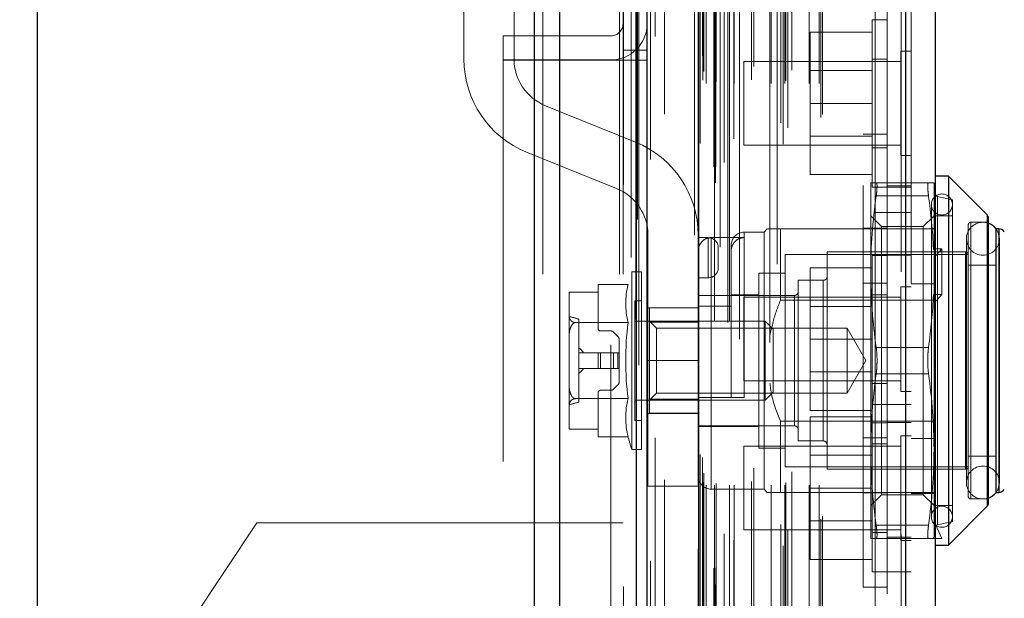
# Model space of a CAD drawing. Header units: inches. Extents: x 0.2 to 10.8, y 0.2 to 8.2.
# Tile 34 of 112: x 1.84 to 2.086, y 4.889 to 5.033. Entities that reach past the tile are written whole.
import ezdxf

# ---------------------------------------------------------------- set-up
doc = ezdxf.new("R2010")
doc.units = ezdxf.units.IN
doc.header["$MEASUREMENT"] = 0
doc.linetypes.add('HIDDEN', pattern=[0.07500000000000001, 0.05, -0.025])
doc.layers.add('DIMENSIONS', color=140, linetype='Continuous')
doc.styles.add('SLDTEXTSTYLE0', font='TXT', dxfattribs={"width": 0.7})
doc.dimstyles.new('SLDDIMSTYLE1', dxfattribs={"dimtxt": 0.0849609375, "dimasz": 0.13, "dimexe": 0, "dimexo": 0.0625, "dimgap": 0.021240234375, "dimtad": 0, "dimtih": 1, "dimtoh": 1, "dimlfac": 12, "dimrnd": 1e-09, "dimzin": 12, "dimdsep": 46, "dimtxsty": 'SLDTEXTSTYLE0', "dimsah": 1, "dimcen": 0.09, "dimadec": 0, "dimazin": 3, "dimtfac": 1, "dimtmove": 0, "dimatfit": 0, "dimfxl": 0, "dimfrac": 2, "dimtolj": 1, "dimtzin": 12, "dimarcsym": 0})

# ---------------------------------------------------------------- blocks, each defined once
blk = doc.blocks.new('_D_7')
at = {"layer": 'DIMENSIONS'}
for p, q in [((1.844839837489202, 4.875589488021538), (1.844839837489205, 5.644236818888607)), ((1.99667317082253, 5.15516240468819), (1.996673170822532, 5.644236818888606)), ((1.013350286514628, 5.519236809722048), (0.9848201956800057, 5.519236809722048)), ((0.9848201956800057, 5.519236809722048), (0.9848201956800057, 5.384205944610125)), ((1.265819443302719, 5.519236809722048), (1.294349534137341, 5.519236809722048)), ((1.294349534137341, 5.519236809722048), (1.294349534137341, 5.384205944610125)), ((1.844839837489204, 5.519236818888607), (1.380952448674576, 5.519236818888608)), ((1.996673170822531, 5.519236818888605), (2.246673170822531, 5.519236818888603)), ((0.9848201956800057, 5.384205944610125), (1.013350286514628, 5.384205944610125)), ((1.294349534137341, 5.384205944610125), (1.265819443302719, 5.384205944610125))]:
    blk.add_line(p, q, dxfattribs=at)
for points in [[(1.844839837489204, 5.519236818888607), (1.714839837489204, 5.539236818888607), (1.714839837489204, 5.499236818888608)], [(1.996673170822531, 5.519236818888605), (2.126673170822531, 5.499236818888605), (2.126673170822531, 5.539236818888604)]]:
    blk.add_solid(points, dxfattribs=at)
at = {"layer": 'DIMENSIONS', "char_height": 0.08333333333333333, "attachment_point": 1, "style": 'SLDTEXTSTYLE0'}
for s, insert in [('1.82', (1.013350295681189, 5.645679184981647)), ('46.3', (1.013350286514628, 5.491628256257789))]:
    blk.add_mtext(s, dxfattribs=dict(at, insert=insert))

msp = doc.modelspace()

# ---------------------------------------------------------------- linework, layer by layer
at = {"color": 7, "linetype": 'Continuous', "lineweight": 25}
for p, q in [((1.968597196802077, 3.169745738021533), (1.968597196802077, 5.115575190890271)), ((1.974961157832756, 3.169745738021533), (1.974961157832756, 5.114394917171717)), ((1.994037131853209, 3.169745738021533), (1.994037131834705, 5.105421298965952)), ((1.99667317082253, 3.169745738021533), (1.99667317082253, 5.105162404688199)), ((2.00947621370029, 5.079458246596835), (2.00947621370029, 3.19585015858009)), ((2.06099715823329, 5.070373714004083), (2.060997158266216, 3.204934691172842)), ((2.068434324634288, 5.067428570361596), (2.068434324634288, 3.207879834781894)), ((2.071715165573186, 4.994166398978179), (2.068434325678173, 4.994166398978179)), ((2.081365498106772, 4.984516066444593), (2.071715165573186, 4.994166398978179)), ((2.071715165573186, 4.994166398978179), (2.071715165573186, 4.902302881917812)), ((2.081365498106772, 4.984516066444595), (2.081365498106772, 4.911953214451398)), ((2.081557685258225, 4.984052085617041), (2.081557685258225, 4.912417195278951)), ((2.083526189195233, 4.981043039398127), (2.083526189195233, 4.915426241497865)), ((2.084266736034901, 4.981043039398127), (2.083555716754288, 4.981043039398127)), ((2.084266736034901, 4.981043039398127), (2.084266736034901, 4.915426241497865)), ((2.083555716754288, 4.915426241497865), (2.084266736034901, 4.915426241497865)), ((2.071715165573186, 4.902302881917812), (2.081365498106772, 4.911953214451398)), ((2.068434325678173, 4.902302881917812), (2.071715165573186, 4.902302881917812))]:
    msp.add_line(p, q, dxfattribs=at)
at = {"color": 7, "linetype": 'HIDDEN', "lineweight": 18}
for p, q in [((1.968597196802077, 5.115575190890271), (1.968597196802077, 3.169745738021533)), ((1.968597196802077, 5.115575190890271), (1.968597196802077, 3.169745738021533)), ((1.968597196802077, 3.169745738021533), (1.968597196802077, 5.115575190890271)), ((1.970718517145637, 3.169745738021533), (1.970718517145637, 5.114394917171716)), ((1.970718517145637, 3.169745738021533), (1.970718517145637, 5.114394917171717)), ((1.974961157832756, 3.169745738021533), (1.974961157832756, 5.114394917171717)), ((1.989794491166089, 3.169745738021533), (1.989794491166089, 5.105421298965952)), ((1.989794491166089, 3.169745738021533), (1.989794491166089, 5.105421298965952)), ((1.99067317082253, 3.169745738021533), (1.99067317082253, 5.105162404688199)), ((1.994037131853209, 3.169745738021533), (1.994037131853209, 5.105421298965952)), ((1.994291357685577, 3.183379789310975), (1.994291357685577, 5.091928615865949)), ((2.013701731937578, 3.192516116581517), (2.013701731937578, 5.082792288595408)), ((2.013701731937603, 3.192516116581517), (2.013701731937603, 5.082792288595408)), ((2.008434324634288, 5.079458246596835), (2.008434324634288, 3.19585015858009)), ((2.013276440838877, 3.196520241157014), (2.013276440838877, 5.078788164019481)), ((2.013786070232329, 3.196610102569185), (2.013786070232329, 5.078698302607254)), ((2.015839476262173, 3.197584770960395), (2.015839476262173, 5.07772363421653)), ((1.997546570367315, 3.198338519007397), (1.997546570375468, 5.076974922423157)), ((1.997546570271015, 3.198346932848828), (1.997546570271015, 5.076973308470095)), ((2.014847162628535, 5.076477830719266), (2.014847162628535, 3.198801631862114)), ((2.009373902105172, 5.073764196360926), (2.009373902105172, 3.201544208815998)), ((2.00940072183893, 3.20133449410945), (2.009400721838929, 5.073973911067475)), ((2.009852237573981, 3.202298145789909), (2.009852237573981, 5.073010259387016)), ((2.009852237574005, 3.202298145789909), (2.009852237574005, 5.073010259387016)), ((2.030514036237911, 3.202148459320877), (2.030514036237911, 5.073159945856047)), ((1.951045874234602, 5.071566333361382), (1.951045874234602, 5.023303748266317)), ((1.963545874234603, 5.023303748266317), (1.963545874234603, 5.071566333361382)), ((2.01587049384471, 3.205131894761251), (2.01587049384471, 5.070176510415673)), ((2.018237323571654, 3.203489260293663), (2.018237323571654, 5.071821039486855)), ((2.029082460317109, 5.07223584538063), (2.029082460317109, 3.20307667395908)), ((2.059955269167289, 5.070373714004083), (2.059955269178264, 3.204934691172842)), ((2.059955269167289, 3.20493469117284), (2.059955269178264, 5.070373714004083)), ((2.06099715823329, 3.20493469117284), (2.060997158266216, 5.070373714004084)), ((2.029929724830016, 3.207450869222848), (2.029929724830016, 5.067857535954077)), ((2.031694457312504, 3.206181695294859), (2.031694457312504, 5.069130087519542)), ((2.000983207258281, 3.209611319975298), (2.000983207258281, 5.065672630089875)), ((2.039946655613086, 3.208753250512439), (2.039946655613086, 5.066555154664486)), ((2.040379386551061, 3.209483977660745), (2.040379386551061, 5.065824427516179)), ((2.062434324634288, 5.067428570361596), (2.062434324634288, 3.207879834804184)), ((2.01136622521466, 3.217201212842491), (2.01136622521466, 5.058107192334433)), ((2.011366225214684, 3.217201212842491), (2.011366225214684, 5.058107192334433)), ((2.013439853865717, 5.058107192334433), (2.013439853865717, 3.217201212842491)), ((2.013439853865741, 3.217201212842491), (2.013439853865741, 5.058107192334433)), ((2.017189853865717, 3.217201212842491), (2.017189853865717, 5.058107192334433)), ((2.017189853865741, 5.058107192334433), (2.017189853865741, 3.217201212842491)), ((2.018363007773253, 3.217201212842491), (2.018363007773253, 5.058107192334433)), ((2.027533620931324, 3.217201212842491), (2.027533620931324, 5.058107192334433)), ((2.030978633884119, 3.217201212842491), (2.030978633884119, 5.058107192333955)), ((2.037013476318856, 3.217201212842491), (2.037013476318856, 5.058107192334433)), ((2.039546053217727, 3.217201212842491), (2.039546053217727, 5.058107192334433)), ((2.039546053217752, 3.217201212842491), (2.039546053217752, 5.058107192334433)), ((2.010523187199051, 3.2180345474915), (2.010523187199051, 5.057273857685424)), ((2.010523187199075, 3.2180345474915), (2.010523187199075, 5.057273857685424)), ((2.013856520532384, 3.217617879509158), (2.013856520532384, 5.057690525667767)), ((2.01677318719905, 5.057690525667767), (2.01677318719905, 3.217617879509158)), ((2.022661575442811, 3.218117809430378), (2.022661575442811, 5.057232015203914)), ((2.031190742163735, 3.217865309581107), (2.031190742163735, 5.057446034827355)), ((2.010767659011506, 3.220195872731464), (2.010767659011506, 5.05511253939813)), ((2.01965391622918, 5.053541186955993), (2.01965391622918, 3.221752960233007)), ((2.023208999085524, 3.221496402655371), (2.023208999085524, 5.053812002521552)), ((2.023208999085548, 3.221496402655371), (2.023208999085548, 5.053812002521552)), ((2.032705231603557, 3.220567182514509), (2.032705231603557, 5.054741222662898)), ((2.053434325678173, 4.985112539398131), (2.053434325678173, 5.05511253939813)), ((2.010452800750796, 3.224114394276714), (2.010452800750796, 5.051194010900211)), ((2.01045280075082, 3.224114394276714), (2.01045280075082, 5.051194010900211)), ((2.027264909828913, 5.052711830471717), (2.027264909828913, 3.222597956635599)), ((2.009905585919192, 3.224887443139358), (2.009905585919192, 5.050420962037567)), ((2.009905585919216, 3.224887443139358), (2.009905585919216, 5.050420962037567)), ((1.994579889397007, 5.047109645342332), (1.994579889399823, 3.228212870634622)), ((1.998713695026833, 3.228977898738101), (1.998713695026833, 5.046330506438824)), ((2.056434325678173, 5.039043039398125), (2.056434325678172, 4.985112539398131)), ((2.05268432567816, 5.033126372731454), (2.05268432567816, 4.991459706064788)), ((2.05643432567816, 5.033126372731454), (2.05268432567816, 5.033126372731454)), ((1.960839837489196, 5.029114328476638), (1.960839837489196, 5.023114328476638)), ((1.98767317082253, 5.029114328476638), (1.960839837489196, 5.029114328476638)), ((2.052684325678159, 5.030043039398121), (2.037267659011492, 5.030043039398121)), ((2.037267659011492, 5.030043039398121), (2.037267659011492, 5.012293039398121)), ((1.99067317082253, 5.025579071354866), (1.99667317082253, 5.025579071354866)), ((2.059830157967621, 5.025313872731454), (2.059830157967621, 4.999272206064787)), ((2.062434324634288, 5.025313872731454), (2.059830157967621, 5.025313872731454)), ((1.98767317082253, 5.023114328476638), (1.960839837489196, 5.023114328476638)), ((1.960839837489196, 5.023079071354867), (1.960839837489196, 4.705870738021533)), ((1.960839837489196, 5.023079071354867), (1.98767317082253, 5.023079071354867)), ((1.98767317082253, 3.252162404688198), (1.98767317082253, 5.023079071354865)), ((1.98767317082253, 3.252162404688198), (1.98767317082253, 5.023079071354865)), ((1.98767317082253, 3.2521624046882), (1.98767317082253, 5.023079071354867)), ((1.98767317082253, 5.023079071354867), (1.99067317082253, 5.023079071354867)), ((1.98767317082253, 3.2521624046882), (1.98767317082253, 5.023079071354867)), ((1.99067317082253, 5.023079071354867), (1.99667317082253, 5.023079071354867)), ((2.020767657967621, 5.022709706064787), (2.020767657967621, 5.001876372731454)), ((2.059830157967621, 5.022709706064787), (2.020767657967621, 5.022709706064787)), ((2.05643432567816, 5.023334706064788), (2.05268432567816, 5.023334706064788)), ((2.05268432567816, 5.020455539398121), (2.037267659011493, 5.020455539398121)), ((1.993752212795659, 5.002659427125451), (1.971359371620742, 5.011715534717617)), ((2.052684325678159, 5.012293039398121), (2.037267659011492, 5.012293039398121)), ((2.037267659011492, 5.012293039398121), (2.037267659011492, 4.994543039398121)), ((2.037267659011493, 5.00413053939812), (2.05268432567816, 5.00413053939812)), ((2.050434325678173, 4.89181797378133), (2.050434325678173, 5.004651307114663)), ((2.056434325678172, 5.004651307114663), (2.050434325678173, 5.004651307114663)), ((2.020767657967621, 5.001876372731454), (2.059830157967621, 5.001876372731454)), ((1.966672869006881, 5.000127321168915), (1.989065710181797, 4.991071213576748)), ((2.05268432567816, 5.001251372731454), (2.05643432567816, 5.001251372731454)), ((2.059830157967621, 4.999272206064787), (2.062434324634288, 4.999272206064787)), ((2.052684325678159, 4.994543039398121), (2.037267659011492, 4.994543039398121)), ((2.052358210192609, 4.992525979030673), (2.052358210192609, 4.970380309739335)), ((2.066748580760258, 4.992525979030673), (2.053715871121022, 4.992525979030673)), ((2.062434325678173, 4.991793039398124), (2.056434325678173, 4.991793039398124)), ((2.068106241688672, 4.992525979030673), (2.068106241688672, 4.975818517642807)), ((2.05268432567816, 4.991459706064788), (2.05643432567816, 4.991459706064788)), ((2.066748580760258, 4.98924513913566), (2.053715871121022, 4.98924513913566)), ((2.066748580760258, 4.989245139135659), (2.053715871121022, 4.98924513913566)), ((2.056434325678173, 4.991459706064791), (2.062434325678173, 4.991459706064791)), ((2.067450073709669, 4.987112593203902), (2.067450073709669, 4.909356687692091)), ((2.07269941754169, 4.988260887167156), (2.068942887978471, 4.989128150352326)), ((2.068942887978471, 4.907377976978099), (2.068942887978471, 4.989091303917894)), ((2.07269941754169, 4.988260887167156), (2.07269941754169, 4.908208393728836)), ((2.053434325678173, 3.290195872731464), (2.053434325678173, 4.985112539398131)), ((2.053434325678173, 4.985112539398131), (2.062434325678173, 4.985112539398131)), ((2.053434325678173, 3.290195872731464), (2.053434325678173, 4.985112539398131)), ((2.053434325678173, 4.985112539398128), (2.053434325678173, 3.290195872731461)), ((2.053434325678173, 4.985112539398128), (2.053434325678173, 3.290195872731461)), ((2.056434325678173, 3.290195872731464), (2.056434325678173, 4.985112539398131)), ((2.081365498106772, 4.948234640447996), (2.081365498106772, 4.984516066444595)), ((2.055022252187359, 4.981659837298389), (2.052358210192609, 4.984323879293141)), ((2.068106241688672, 4.984323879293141), (2.065442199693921, 4.981659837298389)), ((2.07269941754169, 4.984323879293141), (2.068434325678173, 4.984323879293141)), ((2.076636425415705, 4.982027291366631), (2.076636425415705, 4.914441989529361)), ((2.081557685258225, 4.982683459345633), (2.077292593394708, 4.982683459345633)), ((2.077292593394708, 4.91393277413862), (2.077292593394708, 4.982536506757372)), ((1.996879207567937, 4.979483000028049), (1.996879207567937, 4.948233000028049)), ((2.009379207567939, 4.948233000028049), (2.009379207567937, 4.979483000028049)), ((2.025783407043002, 4.980222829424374), (2.020862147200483, 4.980222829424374)), ((2.020862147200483, 4.93904828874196), (2.020862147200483, 4.980077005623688)), ((2.026603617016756, 4.981043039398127), (2.025783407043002, 4.980222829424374)), ((2.025783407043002, 4.980222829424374), (2.025783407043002, 4.916246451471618)), ((2.029884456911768, 4.981043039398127), (2.029884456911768, 4.963269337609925)), ((2.029884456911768, 4.981043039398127), (2.062434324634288, 4.981043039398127)), ((2.050434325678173, 4.981192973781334), (2.056434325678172, 4.981192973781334)), ((2.055022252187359, 4.981659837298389), (2.055022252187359, 4.964947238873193)), ((2.065442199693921, 4.981659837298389), (2.055022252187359, 4.981659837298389)), ((2.062434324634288, 4.981043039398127), (2.068434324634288, 4.981043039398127)), ((2.065442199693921, 4.981659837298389), (2.065442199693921, 4.964947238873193)), ((2.083555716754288, 4.981043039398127), (2.083526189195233, 4.981043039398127)), ((2.084266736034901, 4.948234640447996), (2.084266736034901, 4.981043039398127)), ((2.011879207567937, 4.978858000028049), (2.009379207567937, 4.978858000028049)), ((2.011879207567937, 4.968858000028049), (2.011879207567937, 4.978858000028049)), ((2.011879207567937, 4.978858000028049), (2.011879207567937, 4.968858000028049)), ((2.012660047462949, 4.978875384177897), (2.012660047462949, 4.916397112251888)), ((2.012660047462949, 4.978875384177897), (2.020862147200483, 4.978875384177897)), ((2.076173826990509, 4.978582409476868), (2.076173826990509, 4.917886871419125)), ((2.084375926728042, 4.917886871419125), (2.084375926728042, 4.978582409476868)), ((2.014379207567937, 4.971358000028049), (2.014379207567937, 4.976358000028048)), ((2.017581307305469, 4.976941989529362), (2.017581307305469, 4.975432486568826)), ((2.017581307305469, 4.975432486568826), (2.017581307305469, 4.96182539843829)), ((2.031032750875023, 4.974645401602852), (2.031032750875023, 4.92182387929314)), ((2.076636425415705, 4.974645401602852), (2.031032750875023, 4.974645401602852)), ((2.041531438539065, 4.975301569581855), (2.041531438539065, 4.921167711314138)), ((2.075980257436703, 4.975301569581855), (2.041531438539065, 4.975301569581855)), ((2.070074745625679, 4.976062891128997), (2.067976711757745, 4.976062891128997)), ((2.067976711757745, 4.976062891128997), (2.068106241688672, 4.975818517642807)), ((2.068106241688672, 4.973930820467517), (2.070074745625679, 4.976062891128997)), ((2.068106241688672, 4.975818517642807), (2.068106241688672, 4.973930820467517)), ((2.070074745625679, 4.976062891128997), (2.070074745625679, 4.964697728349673)), ((2.075980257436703, 4.921315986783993), (2.075980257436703, 4.975153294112)), ((2.052684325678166, 4.974418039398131), (2.052684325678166, 4.953584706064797)), ((2.056434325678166, 4.974418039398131), (2.052684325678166, 4.974418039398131)), ((2.062434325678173, 4.974459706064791), (2.056434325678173, 4.974459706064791)), ((2.068106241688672, 4.964453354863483), (2.068106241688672, 4.973930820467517)), ((1.992829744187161, 4.970380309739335), (1.992829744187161, 4.926088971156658)), ((1.99527159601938, 4.970380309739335), (1.992829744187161, 4.970380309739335)), ((1.99527159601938, 4.970380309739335), (1.99527159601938, 4.926088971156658)), ((2.024471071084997, 4.970052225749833), (2.024471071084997, 4.926417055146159)), ((2.031032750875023, 4.970052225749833), (2.024471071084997, 4.970052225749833)), ((2.052684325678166, 4.971334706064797), (2.0372676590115, 4.971334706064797)), ((2.0372676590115, 4.971334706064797), (2.037267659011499, 4.953584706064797)), ((2.052358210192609, 4.970380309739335), (2.052358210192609, 4.926088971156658)), ((2.083526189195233, 4.972020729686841), (2.076636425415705, 4.972020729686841)), ((1.984444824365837, 4.967176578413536), (1.984444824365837, 4.965282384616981)), ((1.991940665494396, 4.967176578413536), (1.984444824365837, 4.967176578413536)), ((2.011879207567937, 4.968858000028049), (2.009379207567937, 4.968858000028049)), ((2.034313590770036, 4.968247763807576), (2.034313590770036, 4.928221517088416)), ((2.040547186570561, 4.968247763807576), (2.034313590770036, 4.968247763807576)), ((2.040547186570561, 4.928367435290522), (2.040547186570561, 4.968101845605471)), ((2.050434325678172, 4.967484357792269), (2.056434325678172, 4.967484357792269)), ((2.062434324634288, 4.967334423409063), (2.068434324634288, 4.967334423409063)), ((1.977226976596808, 4.965223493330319), (1.977226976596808, 4.965192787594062)), ((1.977226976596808, 4.965192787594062), (1.977226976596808, 4.959689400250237)), ((1.984444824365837, 4.965282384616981), (1.977227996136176, 4.965282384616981)), ((1.984444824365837, 4.965282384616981), (1.984444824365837, 4.956272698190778)), ((2.055022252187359, 4.964947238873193), (2.055022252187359, 4.914809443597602)), ((2.059830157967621, 4.96660553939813), (2.059830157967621, 4.953584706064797)), ((2.062434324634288, 4.96660553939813), (2.059830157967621, 4.96660553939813)), ((2.065442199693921, 4.964947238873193), (2.065442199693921, 4.914809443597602)), ((1.993631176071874, 4.963162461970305), (1.993631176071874, 4.933306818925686)), ((1.99527159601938, 4.963162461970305), (1.993631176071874, 4.963162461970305)), ((2.033329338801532, 4.964474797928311), (2.009379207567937, 4.964474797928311)), ((2.024471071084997, 4.964638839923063), (2.017581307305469, 4.964638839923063)), ((2.020767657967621, 4.964001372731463), (2.020767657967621, 4.953584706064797)), ((2.059830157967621, 4.964001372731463), (2.020767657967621, 4.964001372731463)), ((2.029884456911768, 4.963269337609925), (2.068434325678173, 4.963269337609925)), ((2.033329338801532, 4.93203234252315), (2.033329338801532, 4.964436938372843)), ((2.056434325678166, 4.964626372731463), (2.052684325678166, 4.964626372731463)), ((2.067976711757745, 4.964697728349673), (2.068106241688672, 4.964453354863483)), ((2.070074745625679, 4.964697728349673), (2.067976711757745, 4.964697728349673)), ((2.068106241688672, 4.962565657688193), (2.070074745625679, 4.964697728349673)), ((2.068106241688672, 4.964453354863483), (2.068106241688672, 4.926088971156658)), ((2.009379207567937, 4.961358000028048), (1.996879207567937, 4.961358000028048)), ((1.997240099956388, 4.961358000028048), (1.997240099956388, 4.957801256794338)), ((2.009379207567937, 4.96182539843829), (2.017581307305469, 4.96182539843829)), ((2.017581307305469, 4.93904828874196), (2.017581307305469, 4.96182539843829)), ((2.052684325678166, 4.961747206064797), (2.0372676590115, 4.961747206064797)), ((1.977226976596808, 4.959689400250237), (1.977226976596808, 4.95373802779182)), ((1.991940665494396, 4.957705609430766), (1.978803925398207, 4.957705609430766)), ((1.979687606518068, 4.958552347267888), (1.979687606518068, 4.937916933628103)), ((2.026067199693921, 4.958077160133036), (1.993631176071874, 4.958077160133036)), ((1.999016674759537, 4.956300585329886), (1.997240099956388, 4.958077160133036)), ((1.997240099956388, 4.957801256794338), (2.009379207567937, 4.957801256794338)), ((1.997240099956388, 4.957801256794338), (1.997240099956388, 4.938668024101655)), ((2.026067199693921, 4.958077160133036), (2.026067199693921, 4.938392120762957)), ((2.028079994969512, 4.956064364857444), (2.026067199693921, 4.958077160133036)), ((1.985100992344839, 4.955616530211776), (1.987646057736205, 4.955616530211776)), ((1.98834202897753, 4.955328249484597), (1.989405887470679, 4.954264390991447)), ((1.999016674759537, 4.956300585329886), (1.999016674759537, 4.948234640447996)), ((2.046449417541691, 4.956300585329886), (1.999016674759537, 4.956300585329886)), ((2.028079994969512, 4.956064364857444), (2.028079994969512, 4.940404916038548)), ((2.046449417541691, 4.956300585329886), (2.046449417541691, 4.940168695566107)), ((2.051106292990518, 4.948234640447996), (2.046449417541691, 4.956300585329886)), ((1.977226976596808, 4.95373802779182), (1.977226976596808, 4.942731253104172)), ((1.989694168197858, 4.953568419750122), (1.989694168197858, 4.950203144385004)), ((2.020767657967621, 4.953584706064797), (2.020767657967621, 4.94316803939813)), ((2.052684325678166, 4.953584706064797), (2.037267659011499, 4.953584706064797)), ((2.037267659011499, 4.953584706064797), (2.0372676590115, 4.935834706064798)), ((2.052684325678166, 4.953584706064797), (2.052684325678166, 4.937334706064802)), ((2.059830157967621, 4.953584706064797), (2.059830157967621, 4.940563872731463)), ((1.979687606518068, 4.950203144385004), (1.984444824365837, 4.950203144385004)), ((1.984444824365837, 4.946266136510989), (1.984444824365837, 4.950203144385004)), ((1.984444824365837, 4.950203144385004), (1.985100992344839, 4.950203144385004)), ((1.985100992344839, 4.946266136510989), (1.985100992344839, 4.950203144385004)), ((1.985100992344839, 4.950203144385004), (1.987646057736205, 4.950203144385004)), ((1.985100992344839, 4.946266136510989), (1.985100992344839, 4.950203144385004)), ((1.987646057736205, 4.950203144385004), (1.98834202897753, 4.950203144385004)), ((1.987646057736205, 4.946266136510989), (1.987646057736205, 4.950203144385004)), ((1.987646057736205, 4.946266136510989), (1.987646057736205, 4.950203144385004)), ((1.98834202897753, 4.946266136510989), (1.98834202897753, 4.950203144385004)), ((1.98834202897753, 4.950203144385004), (1.989405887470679, 4.950203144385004)), ((1.98834202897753, 4.946266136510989), (1.98834202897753, 4.950203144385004)), ((1.989405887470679, 4.946266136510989), (1.989405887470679, 4.950203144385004)), ((1.989405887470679, 4.950203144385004), (1.989694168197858, 4.950203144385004)), ((1.989405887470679, 4.946266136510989), (1.989405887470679, 4.950203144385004)), ((1.989694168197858, 4.946266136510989), (1.989694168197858, 4.950203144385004)), ((2.066748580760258, 4.951515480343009), (2.053715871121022, 4.951515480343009)), ((2.066748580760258, 4.951515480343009), (2.053715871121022, 4.951515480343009)), ((2.009379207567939, 4.948233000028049), (1.996879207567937, 4.948233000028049)), ((2.009379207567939, 4.948233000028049), (1.996879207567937, 4.948233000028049)), ((1.996879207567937, 4.948233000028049), (1.996879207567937, 4.916983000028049)), ((1.999016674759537, 4.948234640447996), (1.999016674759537, 4.940168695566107)), ((2.009379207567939, 4.948233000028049), (2.009379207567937, 4.916983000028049)), ((2.046449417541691, 4.940168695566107), (2.051106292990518, 4.948234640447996)), ((2.081365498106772, 4.911953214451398), (2.081365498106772, 4.948234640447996)), ((2.084266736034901, 4.915426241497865), (2.084266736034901, 4.948234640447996)), ((1.979687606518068, 4.946266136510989), (1.984444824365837, 4.946266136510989)), ((1.984444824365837, 4.946266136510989), (1.985100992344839, 4.946266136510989)), ((1.985100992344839, 4.946266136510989), (1.987646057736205, 4.946266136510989)), ((1.987646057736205, 4.946266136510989), (1.98834202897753, 4.946266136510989)), ((1.98834202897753, 4.946266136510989), (1.989405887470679, 4.946266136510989)), ((1.989405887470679, 4.946266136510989), (1.989694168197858, 4.946266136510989)), ((1.989694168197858, 4.946266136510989), (1.989694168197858, 4.94290086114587)), ((2.0372676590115, 4.945422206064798), (2.052684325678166, 4.945422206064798)), ((1.977226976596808, 4.942731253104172), (1.977226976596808, 4.936779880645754)), ((2.020767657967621, 4.94316803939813), (2.059830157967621, 4.94316803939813)), ((2.066748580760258, 4.944953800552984), (2.053715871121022, 4.944953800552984)), ((2.066748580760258, 4.944953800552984), (2.053715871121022, 4.944953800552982)), ((1.984444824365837, 4.940196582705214), (1.984444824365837, 4.931186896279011)), ((1.987646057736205, 4.940852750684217), (1.985100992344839, 4.940852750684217)), ((1.989405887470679, 4.942204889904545), (1.98834202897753, 4.941141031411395)), ((2.026067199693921, 4.938392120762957), (2.028079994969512, 4.940404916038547)), ((2.052684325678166, 4.942543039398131), (2.056434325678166, 4.942543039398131)), ((2.059830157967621, 4.940563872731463), (2.062434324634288, 4.940563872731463)), ((1.991940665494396, 4.938763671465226), (1.97880392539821, 4.938763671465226)), ((1.993631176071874, 4.938392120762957), (2.026067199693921, 4.938392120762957)), ((1.997240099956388, 4.938392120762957), (1.999016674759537, 4.940168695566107)), ((1.997240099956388, 4.938668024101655), (1.997240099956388, 4.935111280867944)), ((1.997240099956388, 4.938668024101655), (2.009379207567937, 4.938668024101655)), ((1.999016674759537, 4.940168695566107), (2.046449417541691, 4.940168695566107)), ((2.009379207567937, 4.93904828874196), (2.017581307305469, 4.93904828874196)), ((1.977226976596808, 4.936779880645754), (1.977226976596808, 4.93127649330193)), ((2.052684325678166, 4.935834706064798), (2.0372676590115, 4.935834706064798)), ((2.05268432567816, 4.937334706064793), (2.05268432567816, 4.895668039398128)), ((2.05643432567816, 4.937334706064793), (2.05268432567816, 4.937334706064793)), ((2.062434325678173, 4.937334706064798), (2.056434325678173, 4.937334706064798)), ((1.993631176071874, 4.933306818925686), (1.99527159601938, 4.933306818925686)), ((2.009379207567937, 4.935108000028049), (1.996879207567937, 4.935108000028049)), ((1.997240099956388, 4.935111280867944), (2.009379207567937, 4.935111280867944)), ((2.029884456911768, 4.933199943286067), (2.029884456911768, 4.915426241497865)), ((2.029884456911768, 4.933199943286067), (2.068434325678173, 4.933199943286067)), ((2.052684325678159, 4.934251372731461), (2.037267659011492, 4.934251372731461)), ((2.037267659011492, 4.934251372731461), (2.037267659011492, 4.916501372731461)), ((1.977226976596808, 4.93127649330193), (1.977226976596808, 4.931245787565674)), ((1.977227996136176, 4.931186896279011), (1.984444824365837, 4.931186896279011)), ((1.984444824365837, 4.931186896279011), (1.984444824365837, 4.929292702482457)), ((2.009379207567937, 4.931994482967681), (2.033329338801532, 4.931994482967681)), ((2.009379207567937, 4.931830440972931), (2.024471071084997, 4.931830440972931)), ((2.052684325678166, 4.932751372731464), (2.056434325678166, 4.932751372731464)), ((2.056434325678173, 4.932793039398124), (2.062434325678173, 4.932793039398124)), ((1.991940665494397, 4.929292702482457), (1.984444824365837, 4.929292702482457)), ((2.034313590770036, 4.928221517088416), (2.040547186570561, 4.928221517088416)), ((2.050434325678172, 4.928984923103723), (2.056434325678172, 4.928984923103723)), ((2.059830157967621, 4.929522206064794), (2.059830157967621, 4.903480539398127)), ((2.062434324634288, 4.929522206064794), (2.059830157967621, 4.929522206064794)), ((2.062434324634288, 4.928834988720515), (2.068434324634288, 4.928834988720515)), ((1.992829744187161, 4.926088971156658), (1.99527159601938, 4.926088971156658)), ((2.020767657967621, 4.926918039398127), (2.020767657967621, 4.906084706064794)), ((2.059830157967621, 4.926918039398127), (2.020767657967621, 4.926918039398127)), ((2.024471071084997, 4.926417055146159), (2.031032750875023, 4.926417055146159)), ((2.052358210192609, 4.926088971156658), (2.052358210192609, 4.903943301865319)), ((2.05643432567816, 4.927543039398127), (2.05268432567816, 4.927543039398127)), ((2.068106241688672, 4.926088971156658), (2.068106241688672, 4.904432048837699)), ((2.05268432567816, 4.924663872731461), (2.037267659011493, 4.924663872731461)), ((2.076636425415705, 4.92444855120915), (2.083526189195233, 4.92444855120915)), ((2.031032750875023, 4.92182387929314), (2.076636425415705, 4.92182387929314)), ((2.041531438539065, 4.921167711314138), (2.075980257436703, 4.921167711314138)), ((1.996879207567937, 4.916983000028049), (2.009379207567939, 4.916983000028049)), ((2.012660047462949, 4.916246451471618), (2.025783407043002, 4.916246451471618)), ((2.025783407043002, 4.916246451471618), (2.026603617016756, 4.915426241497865)), ((2.052684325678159, 4.916501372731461), (2.037267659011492, 4.916501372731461)), ((2.037267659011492, 4.916501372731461), (2.037267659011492, 4.898751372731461)), ((2.029884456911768, 4.915426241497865), (2.068434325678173, 4.915426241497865)), ((2.050434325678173, 4.915276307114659), (2.056434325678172, 4.915276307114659)), ((2.052358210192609, 4.912145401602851), (2.055022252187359, 4.914809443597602)), ((2.055022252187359, 4.914809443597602), (2.065442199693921, 4.914809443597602)), ((2.062434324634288, 4.915126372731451), (2.068434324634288, 4.915126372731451)), ((2.065442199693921, 4.914809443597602), (2.068106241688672, 4.912145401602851)), ((2.077292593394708, 4.913785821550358), (2.081557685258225, 4.913785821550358)), ((2.083526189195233, 4.915426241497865), (2.083555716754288, 4.915426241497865)), ((2.068434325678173, 4.912145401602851), (2.07269941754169, 4.912145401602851)), ((2.037267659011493, 4.908338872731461), (2.05268432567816, 4.908338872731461)), ((1.899464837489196, 4.907829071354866), (1.844839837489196, 4.825589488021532)), ((1.899464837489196, 4.907829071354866), (1.954089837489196, 4.907829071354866)), ((1.954089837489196, 4.355995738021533), (1.954089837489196, 4.907829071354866)), ((1.954089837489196, 4.355995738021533), (1.954089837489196, 4.907829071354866)), ((1.954089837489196, 4.907829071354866), (1.957089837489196, 4.907829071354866)), ((1.957089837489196, 4.355995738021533), (1.957089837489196, 4.907829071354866)), ((1.957089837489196, 4.907829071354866), (1.966089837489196, 4.907829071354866)), ((1.963089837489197, 4.355995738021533), (1.963089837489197, 4.907829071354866)), ((1.966089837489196, 4.355995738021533), (1.966089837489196, 4.907829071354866)), ((1.966089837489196, 4.907829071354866), (1.99067317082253, 4.907829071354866)), ((1.966089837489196, 4.355995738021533), (1.966089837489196, 4.907829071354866)), ((2.020767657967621, 4.906084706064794), (2.059830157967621, 4.906084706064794)), ((2.066748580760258, 4.907224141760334), (2.053715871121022, 4.907224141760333)), ((2.066748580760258, 4.907224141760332), (2.053715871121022, 4.907224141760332)), ((2.070074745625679, 4.903943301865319), (2.068106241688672, 4.908207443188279)), ((2.068942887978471, 4.907341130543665), (2.07269941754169, 4.908208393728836)), ((2.05268432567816, 4.905459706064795), (2.05643432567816, 4.905459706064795)), ((2.066748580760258, 4.903943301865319), (2.053715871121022, 4.903943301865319)), ((2.056434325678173, 4.904293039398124), (2.062434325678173, 4.904293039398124)), ((2.059830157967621, 4.903480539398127), (2.062434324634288, 4.903480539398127)), ((2.067976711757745, 4.903943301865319), (2.068106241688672, 4.904432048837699)), ((2.067976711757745, 4.903943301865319), (2.070074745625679, 4.903943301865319)), ((2.052684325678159, 4.898751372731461), (2.037267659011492, 4.898751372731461)), ((2.05268432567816, 4.895668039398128), (2.05643432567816, 4.895668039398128)), ((2.056434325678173, 4.895668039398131), (2.062434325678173, 4.895668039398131)), ((2.050434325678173, 4.89181797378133), (2.056434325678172, 4.89181797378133))]:
    msp.add_line(p, q, dxfattribs=at)
at = {"color": 7, "linetype": 'HIDDEN', "lineweight": 18, "flags": 128}
for points in [[(1.990784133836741, 5.091985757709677), (1.990783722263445, 4.152750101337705), (1.990784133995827, 3.183322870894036)], [(1.992683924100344, 5.073944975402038), (1.992683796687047, 4.152750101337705), (1.99268392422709, 3.201365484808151)], [(2.000983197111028, 3.209612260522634), (2.000982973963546, 4.060416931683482), (2.000983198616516, 5.065696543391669)], [(1.993854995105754, 5.058488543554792), (1.993854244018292, 4.152750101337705), (1.99385499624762, 3.2168373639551)], [(1.99385499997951, 5.058487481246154), (1.993854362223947, 4.176266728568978), (1.99385500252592, 3.216820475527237)], [(2.000971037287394, 3.218524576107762), (2.000971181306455, 4.122540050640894), (2.000971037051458, 5.056782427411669)], [(2.084375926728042, 4.978582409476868), (2.084063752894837, 4.980151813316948), (2.083555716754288, 4.981043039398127)], [(2.083555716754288, 4.915426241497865), (2.084063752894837, 4.916317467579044), (2.084375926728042, 4.917886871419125)]]:
    msp.add_lwpolyline(points, dxfattribs=at)
at = {"color": 7, "linetype": 'HIDDEN', "lineweight": 18}
for centre, radius, start, end in [((1.98767317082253, 5.032114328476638), 0.003000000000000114, 270.0000000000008, 0), ((1.98767317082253, 5.032114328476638), 0.009000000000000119, 270.0000000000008, 0), ((1.976045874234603, 5.023303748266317), 0.02500000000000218, 180, 247.9806186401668), ((1.976045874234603, 5.023303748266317), 0.01249999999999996, 180, 247.9806186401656), ((1.984379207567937, 4.979483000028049), 0.02500000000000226, 0, 67.98061864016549), ((1.984379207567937, 4.979483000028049), 0.01249999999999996, 0, 67.98061864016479), ((2.070074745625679, 4.987112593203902), 0.00262467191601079, 0, 180), ((2.069090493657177, 4.989767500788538), 0.0006561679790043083, 180.0000000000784, 256.9999999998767), ((2.070074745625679, 4.987112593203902), 0.00262467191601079, 180, 0), ((2.080274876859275, 4.978582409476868), 0.00410104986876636, 71.77194722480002, 180), ((2.077292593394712, 4.982027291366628), 0.0006561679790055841, 90.00000000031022, 179.9999999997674), ((2.020862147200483, 4.97694198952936), 0.003280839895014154, 90, 179.999999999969), ((2.011879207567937, 4.976358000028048), 0.002500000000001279, 0, 90), ((2.080274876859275, 4.978582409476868), 0.00410104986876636, 180, 0), ((2.075980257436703, 4.974645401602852), 0.0006561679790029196, 0, 90), ((2.011879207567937, 4.971358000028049), 0.002500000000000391, 270.0000000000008, 0), ((2.010371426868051, 4.962441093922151), 0.01902939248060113, 165.5904657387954, 194.4095342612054), ((2.040547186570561, 4.96923201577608), 0.0009842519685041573, 270.0000000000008, 0), ((1.981101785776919, 4.965193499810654), 0.003874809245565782, 178.685568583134, 180.010531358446), ((1.978928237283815, 4.9652234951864), 0.001701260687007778, 178.0163004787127, 180.0000625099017), ((1.981101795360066, 4.965193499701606), 0.00387481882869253, 178.6855702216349, 180.0105297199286), ((2.033329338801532, 4.965459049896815), 0.0009842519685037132, 270.0000000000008, 5.170309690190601e-11), ((1.504998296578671, 3.262031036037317), 1.761679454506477, 74.36829725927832, 74.45138207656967), ((2.066413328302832, 4.948234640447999), 0.07507247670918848, 172.7523851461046, 187.2476148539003), ((1.985100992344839, 4.956272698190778), 0.0006561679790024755, 180, 270.0000000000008), ((1.987646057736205, 4.954632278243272), 0.0009842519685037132, 45, 90), ((1.988709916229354, 4.953568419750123), 0.0009842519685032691, 359.9999999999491, 44.99999999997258), ((1.988709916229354, 4.94290086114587), 0.0009842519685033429, 314.9999999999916, 0), ((1.985100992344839, 4.940196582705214), 0.0006561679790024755, 90, 180), ((1.987646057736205, 4.94183700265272), 0.0009842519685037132, 270.0000000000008, 315.0000000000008), ((1.5049988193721, 6.634436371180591), 1.761677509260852, 285.5486178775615, 285.6317027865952), ((2.010371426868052, 4.934028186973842), 0.01902939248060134, 165.5904657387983, 194.4095342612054), ((1.981101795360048, 4.931275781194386), 0.00387481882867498, 179.989470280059, 181.3144297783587), ((1.981101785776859, 4.931275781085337), 0.003874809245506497, 179.9894686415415, 181.3144314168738), ((1.978928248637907, 4.931245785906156), 0.001701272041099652, 179.9999441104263, 181.9836929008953), ((2.033329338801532, 4.931010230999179), 0.0009842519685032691, 359.9999999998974, 90), ((2.066413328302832, 4.948234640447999), 0.07684383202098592, 194.270445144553, 196.7496602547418), ((2.040547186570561, 4.927237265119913), 0.0009842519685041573, 0, 90), ((2.075980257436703, 4.92182387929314), 0.0006561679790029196, 270.0000000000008, 0), ((2.080274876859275, 4.917886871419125), 0.00410104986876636, 0, 180), ((2.01266004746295, 4.919527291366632), 0.003280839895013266, 180, 269.9999999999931), ((2.080274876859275, 4.917886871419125), 0.00410104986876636, 180, 288.2280527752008), ((2.077292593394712, 4.914441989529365), 0.0006561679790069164, 180.0000000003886, 269.9999999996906), ((2.070074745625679, 4.909356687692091), 0.00262467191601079, 0, 180), ((2.070074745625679, 4.909356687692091), 0.00262467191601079, 180, 0), ((2.069090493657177, 4.906701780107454), 0.0006561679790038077, 103.0000000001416, 179.9999999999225)]:
    msp.add_arc(centre, radius, start, end, dxfattribs=at)
at = {"color": 7, "linetype": 'Continuous', "lineweight": 25}
for centre, radius, start, end in [((2.080901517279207, 4.984052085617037), 0.0006561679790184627, 3.102185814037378e-10, 44.9999999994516), ((2.080274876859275, 4.978582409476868), 0.004101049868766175, 36.8698976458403, 71.77194722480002), ((2.084266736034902, 4.979402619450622), 0.001640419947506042, 34.84990457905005, 90.00000000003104), ((2.084266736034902, 4.917066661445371), 0.001640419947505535, 269.9999999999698, 325.1500954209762), ((2.080274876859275, 4.917886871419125), 0.004101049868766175, 288.2280527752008, 323.1301023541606), ((2.080901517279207, 4.912417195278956), 0.0006561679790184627, 315.0000000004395, 359.9999999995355)]:
    msp.add_arc(centre, radius, start, end, dxfattribs=at)
at = {"color": 7, "linetype": 'HIDDEN', "lineweight": 18}
for points in [[(2.052358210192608, 4.992525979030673), (2.052358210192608, 4.992525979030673), (2.052860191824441, 4.992525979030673), (2.053715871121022, 4.992525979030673)], [(2.066748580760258, 4.992525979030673), (2.067604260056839, 4.992525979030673), (2.068106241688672, 4.992525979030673), (2.068106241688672, 4.992525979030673)], [(2.053715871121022, 4.98924513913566), (2.052860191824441, 4.982978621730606), (2.052358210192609, 4.976693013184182), (2.052358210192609, 4.970380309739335)], [(2.066748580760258, 4.98924513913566), (2.067346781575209, 4.984864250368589), (2.067776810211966, 4.980471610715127), (2.067976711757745, 4.976062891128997)], [(2.052358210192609, 4.970380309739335), (2.052358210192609, 4.964067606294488), (2.052860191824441, 4.957781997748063), (2.053715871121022, 4.951515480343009)], [(2.067976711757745, 4.964697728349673), (2.067776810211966, 4.960289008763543), (2.067346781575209, 4.95589636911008), (2.066748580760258, 4.951515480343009)], [(1.980852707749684, 4.950203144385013), (1.980500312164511, 4.950646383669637), (1.980102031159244, 4.951046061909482), (1.979687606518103, 4.951430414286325)], [(1.979687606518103, 4.945038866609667), (1.980102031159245, 4.945423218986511), (1.98050031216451, 4.945822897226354), (1.980852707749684, 4.946266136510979)], [(2.053715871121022, 4.944953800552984), (2.052860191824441, 4.938687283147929), (2.052358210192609, 4.932401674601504), (2.052358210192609, 4.926088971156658)], [(2.068106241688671, 4.926088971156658), (2.068106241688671, 4.932401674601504), (2.067604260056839, 4.938687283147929), (2.066748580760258, 4.944953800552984)], [(2.052358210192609, 4.926088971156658), (2.052358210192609, 4.919776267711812), (2.052860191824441, 4.913490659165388), (2.053715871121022, 4.907224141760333)], [(2.066748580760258, 4.907224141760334), (2.067604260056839, 4.913490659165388), (2.068106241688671, 4.919776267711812), (2.068106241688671, 4.926088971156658)], [(2.053715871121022, 4.903943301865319), (2.052860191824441, 4.903943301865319), (2.052358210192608, 4.903943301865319), (2.052358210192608, 4.903943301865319)], [(2.067976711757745, 4.903943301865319), (2.067776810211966, 4.903943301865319), (2.067346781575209, 4.903943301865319), (2.066748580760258, 4.903943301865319)]]:
    msp.add_open_spline(points, degree=3, dxfattribs=at)
for points, knots in [([(2.053715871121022, 4.992525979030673), (2.053783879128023, 4.992525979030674), (2.053834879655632, 4.992451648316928), (2.053904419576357, 4.992156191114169), (2.053922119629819, 4.991933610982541), (2.053922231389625, 4.991362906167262), (2.053904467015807, 4.991006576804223), (2.053835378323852, 4.990199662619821), (2.053783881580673, 4.989743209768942), (2.053715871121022, 4.98924513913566)], [0, 0, 0, 0, 0.25, 0.25, 0.5, 0.5, 0.75, 0.75, 1, 1, 1, 1]), ([(2.066748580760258, 4.98924513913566), (2.066680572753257, 4.989743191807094), (2.066629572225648, 4.990194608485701), (2.066560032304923, 4.991005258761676), (2.06654233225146, 4.991359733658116), (2.066542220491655, 4.991931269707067), (2.066559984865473, 4.992155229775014), (2.066629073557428, 4.992450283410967), (2.066680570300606, 4.992525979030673), (2.066748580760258, 4.992525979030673)], [0, 0, 0, 0, 0.25, 0.25, 0.5, 0.5, 0.75, 0.75, 1, 1, 1, 1]), ([(2.029884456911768, 4.981043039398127), (2.029081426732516, 4.981043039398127), (2.027450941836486, 4.981043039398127), (2.026448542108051, 4.981043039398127), (2.026667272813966, 4.981043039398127), (2.026696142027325, 4.981043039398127)], [0, 0, 0, 0, 0.45722764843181, 0.9283620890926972, 1, 1, 1, 1]), ([(2.012660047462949, 4.978875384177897), (2.012215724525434, 4.978875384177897), (2.011779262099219, 4.978781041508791), (2.010975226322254, 4.97842418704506), (2.010609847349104, 4.97816076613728), (2.010012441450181, 4.977519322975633), (2.009775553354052, 4.977136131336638), (2.009460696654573, 4.976317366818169), (2.009379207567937, 4.975876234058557), (2.009379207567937, 4.975432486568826)], [0, 0, 0, 0, 0.25, 0.25, 0.5, 0.5, 0.75, 0.75, 1, 1, 1, 1]), ([(2.020862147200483, 4.978875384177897), (2.020417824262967, 4.978875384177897), (2.019981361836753, 4.978781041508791), (2.019177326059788, 4.97842418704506), (2.018811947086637, 4.97816076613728), (2.018214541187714, 4.977519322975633), (2.017977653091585, 4.977136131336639), (2.017662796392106, 4.976317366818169), (2.017581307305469, 4.975876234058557), (2.017581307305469, 4.975432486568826)], [0, 0, 0, 0, 0.25, 0.25, 0.5, 0.5, 0.75, 0.75, 1, 1, 1, 1]), ([(2.02726490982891, 4.954523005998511), (2.02770225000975, 4.956511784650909), (2.028358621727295, 4.959496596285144), (2.029502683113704, 4.962325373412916), (2.029884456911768, 4.963269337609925)], [0, 0, 0, 0, 0.6662995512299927, 1, 1, 1, 1]), ([(1.977226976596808, 4.959689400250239), (1.977226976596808, 4.959307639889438), (1.977272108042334, 4.958925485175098), (1.977559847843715, 4.958370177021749), (1.977693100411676, 4.958188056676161), (1.978002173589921, 4.957949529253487), (1.978126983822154, 4.95787401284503), (1.978429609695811, 4.957755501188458), (1.978609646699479, 4.957713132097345), (1.978803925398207, 4.957705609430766)], [0, 0, 0, 0, 0.5000000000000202, 0.5000000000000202, 0.7500000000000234, 0.7500000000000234, 0.8750000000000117, 0.8750000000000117, 1, 1, 1, 1]), ([(1.978803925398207, 4.957705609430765), (1.978609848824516, 4.957690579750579), (1.978429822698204, 4.957605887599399), (1.97812765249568, 4.957369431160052), (1.978003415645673, 4.957219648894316), (1.977691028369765, 4.956737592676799), (1.977559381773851, 4.956375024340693), (1.977272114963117, 4.95526518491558), (1.977226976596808, 4.954501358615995), (1.977226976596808, 4.95373802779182)], [0, 0, 0, 0, 0.1250000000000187, 0.1250000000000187, 0.2500000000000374, 0.2500000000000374, 0.500000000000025, 0.500000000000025, 1, 1, 1, 1]), ([(2.053715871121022, 4.951515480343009), (2.053783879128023, 4.951017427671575), (2.053834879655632, 4.950491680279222), (2.053904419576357, 4.949385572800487), (2.053922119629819, 4.948808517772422), (2.053922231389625, 4.94766627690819), (2.053904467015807, 4.947085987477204), (2.053835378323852, 4.945984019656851), (2.053783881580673, 4.945451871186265), (2.053715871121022, 4.944953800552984)], [0, 0, 0, 0, 0.25, 0.25, 0.5, 0.5, 0.75, 0.75, 1, 1, 1, 1]), ([(2.066748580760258, 4.944953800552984), (2.066680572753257, 4.945451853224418), (2.066629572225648, 4.945977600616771), (2.066560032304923, 4.947083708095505), (2.06654233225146, 4.947660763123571), (2.066542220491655, 4.948803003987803), (2.066559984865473, 4.949383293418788), (2.066629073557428, 4.950485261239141), (2.066680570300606, 4.951017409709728), (2.066748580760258, 4.951515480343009)], [0, 0, 0, 0, 0.25, 0.25, 0.5, 0.5, 0.75, 0.75, 1, 1, 1, 1]), ([(1.977226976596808, 4.942731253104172), (1.977226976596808, 4.941967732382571), (1.977272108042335, 4.94120342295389), (1.977559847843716, 4.940092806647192), (1.977693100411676, 4.939728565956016), (1.978002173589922, 4.939251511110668), (1.978126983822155, 4.939100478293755), (1.978429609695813, 4.93886345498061), (1.978609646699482, 4.938778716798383), (1.97880392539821, 4.938763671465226)], [0, 0, 0, 0, 0.5000000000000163, 0.5000000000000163, 0.7500000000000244, 0.7500000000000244, 0.8750000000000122, 0.8750000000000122, 1, 1, 1, 1]), ([(2.029884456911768, 4.933199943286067), (2.028987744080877, 4.935398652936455), (2.027747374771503, 4.938439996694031), (2.027369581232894, 4.94168481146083), (2.02726490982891, 4.942583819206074)], [0, 0, 0, 0, 0.7229401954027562, 0.9999999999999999, 0.9999999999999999, 0.9999999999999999, 0.9999999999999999]), ([(1.97880392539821, 4.938763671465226), (1.978609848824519, 4.938756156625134), (1.978429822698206, 4.938713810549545), (1.978127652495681, 4.938595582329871), (1.978003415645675, 4.938520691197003), (1.977691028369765, 4.938279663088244), (1.977559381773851, 4.938098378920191), (1.977272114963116, 4.937543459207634), (1.977226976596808, 4.937161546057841), (1.977226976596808, 4.936779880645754)], [0, 0, 0, 0, 0.1249999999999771, 0.1249999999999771, 0.2499999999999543, 0.2499999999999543, 0.4999999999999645, 0.4999999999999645, 1, 1, 1, 1]), ([(2.017581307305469, 4.93904828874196), (2.017581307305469, 4.93904828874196), (2.017660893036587, 4.93904828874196), (2.017977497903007, 4.93904828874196), (2.018211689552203, 4.93904828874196), (2.01911106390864, 4.93904828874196), (2.01997265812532, 4.93904828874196), (2.020862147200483, 4.93904828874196)], [0, 0, 0, 0, 0.2499999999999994, 0.2499999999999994, 0.4999999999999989, 0.4999999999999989, 1, 1, 1, 1]), ([(2.029884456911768, 4.915426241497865), (2.029081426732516, 4.915426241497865), (2.027450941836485, 4.915426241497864), (2.026448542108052, 4.915426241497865), (2.026667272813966, 4.915426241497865), (2.026696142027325, 4.915426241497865)], [0, 0, 0, 0, 0.4572276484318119, 0.9283620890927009, 1, 1, 1, 1]), ([(2.053715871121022, 4.907224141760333), (2.053783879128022, 4.906726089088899), (2.053834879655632, 4.906274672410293), (2.053904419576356, 4.905464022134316), (2.053922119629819, 4.905109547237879), (2.053922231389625, 4.904538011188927), (2.053904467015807, 4.90431405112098), (2.053835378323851, 4.904018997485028), (2.053783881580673, 4.903943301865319), (2.053715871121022, 4.903943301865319)], [0, 0, 0, 0, 0.25, 0.25, 0.5, 0.5, 0.75, 0.75, 1, 1, 1, 1]), ([(2.066748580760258, 4.903943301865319), (2.066680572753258, 4.903943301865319), (2.066629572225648, 4.904017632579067), (2.066560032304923, 4.904313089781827), (2.066542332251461, 4.904535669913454), (2.066542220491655, 4.905106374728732), (2.066559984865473, 4.905462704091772), (2.066629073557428, 4.906269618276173), (2.066680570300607, 4.906726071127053), (2.066748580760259, 4.907224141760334)], [0, 0, 0, 0, 0.25, 0.25, 0.5, 0.5, 0.75, 0.75, 1, 1, 1, 1])]:
    msp.add_open_spline(points, degree=3, knots=knots, dxfattribs=at)

# ---------------------------------------------------------------- dimensions: what is measured, and where the dimension line sits
at = {"layer": 'DIMENSIONS'}
dim = msp.add_linear_dim(base=(1.844839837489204, 5.519236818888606), p1=(1.99667317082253, 5.105162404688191), p2=(1.844839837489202, 4.825589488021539), dimstyle='SLDDIMSTYLE1', dxfattribs=at)
dim.commit()
dim.dimension.update_dxf_attribs({"geometry": '_D_7', "text_midpoint": (1.139584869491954, 5.519236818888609), "dimtype": 160})

doc.saveas('drawing.dxf')
